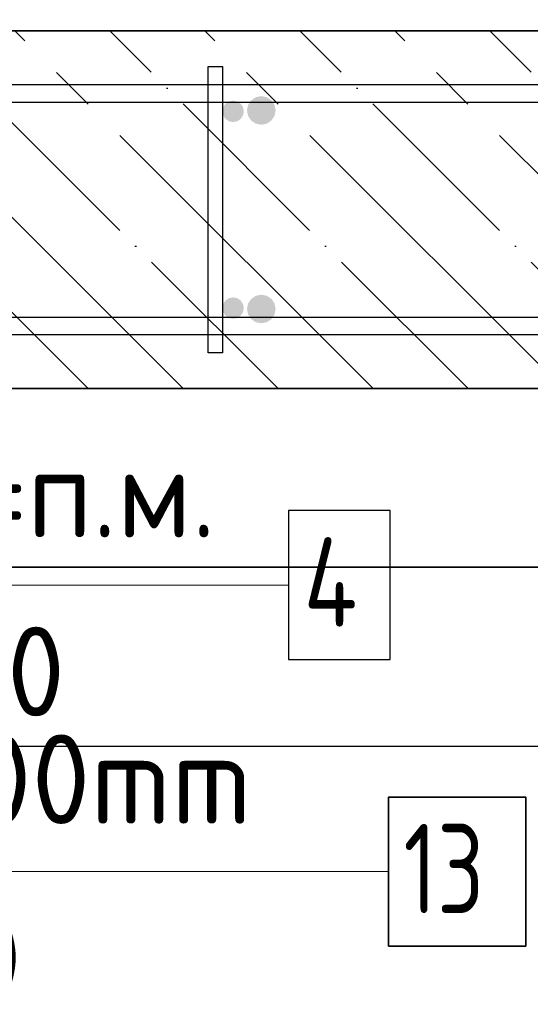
# Model space of a CAD drawing. Header units: millimetres. Extents: x -3026 to 47325, y -2839 to 55854.
# Tile 80 of 130: x 25468 to 25753, y 53572 to 54122. Entities that reach past the tile are written whole.
import ezdxf

# ---------------------------------------------------------------- set-up
doc = ezdxf.new("R2010")
doc.units = ezdxf.units.MM
doc.header["$PDMODE"] = 65
doc.linetypes.add('______11', pattern=[125, 100, -12.5, 0, -12.5])
doc.linetypes.add('______5', pattern=[275, 200, -25, 25, -25])
for name, color, linetype, lineweight in [('Standard', 7, 'Continuous', 25), ('Арм.стержн. вертикальными 1', 22, 'Continuous', 35), ('Арм.стержн.горизонт. 1', 180, 'Continuous', 35), ('Размерная линия_ общее', 7, 'Continuous', 13)]:
    doc.layers.add(name, color=color, linetype=linetype, lineweight=lineweight)
doc.layers.add('Арм.стержн. вертикальными 2', color=7, linetype='Continuous', lineweight=35, true_color=0x006e00)
doc.layers.add('Арм.стержн.Стяжки', color=7, linetype='Continuous', lineweight=35, true_color=0x501e0f)
doc.styles.add('ISOCPEUR', font='ISOCPEUR')
doc.dimstyles.new('DIMSTYLE_3', dxfattribs={"dimtxt": 55, "dimasz": 62.5, "dimexe": 0, "dimexo": 0, "dimgap": 27.5, "dimtad": 2, "dimdec": 0, "dimrnd": 5, "dimzin": 12, "dimdsep": 46, "dimtxsty": 'ISOCPEUR', "dimblk1": 'ALL_ML_STRICH', "dimblk2": 'ALL_ML_STRICH', "dimsah": 1, "dimcen": 0, "dimclrd": 7, "dimclre": 256, "dimclrt": 7, "dimadec": 0, "dimazin": 0, "dimtfac": 1, "dimtdec": 0, "dimtix": 1, "dimtmove": 2, "dimatfit": 3, "dimfxl": 0, "dimtzin": 0, "dimlwd": 0, "dimlwe": -3, "dimarcsym": 0})

# ---------------------------------------------------------------- blocks, each defined once
blk = doc.blocks.new('ALL_ML_STRICH')
at = {"color": 0, "linetype": 'ByBlock', "lineweight": -2}
for p, q in [((0, -0.5), (0, 0.5)), ((-0.3, -0.3), (0.3, 0.3)), ((-1, 0), (0.5, 0))]:
    blk.add_line(p, q, dxfattribs=at)
blk = doc.blocks.new('*D268')
at = {"layer": 'DEFPOINTS', "color": 7, "linetype": 'Continuous', "lineweight": 13, "transparency": 33554687}
for p in [(24987.52, 54269.83), (24987.52, 54062.89), (26187.52, 54062.89)]:
    blk.add_point(p, dxfattribs=at)
at = {"layer": 'Размерная линия_ общее', "color": 253, "linetype": 'Continuous', "lineweight": -2, "true_color": 0xa0a0a0, "transparency": 33554687}
for p, q in [((24987.52, 54082.89), (24987.52, 54269.83)), ((26187.52, 54082.89), (26187.52, 54269.83))]:
    blk.add_line(p, q, dxfattribs=at)
at = {"layer": 'Размерная линия_ общее', "color": 7, "linetype": 'Continuous', "lineweight": -2, "transparency": 33554687}
blk.add_line((24987.52, 54269.83), (26187.52, 54269.83), dxfattribs=at)
at = {"layer": 'Размерная линия_ общее', "color": 7, "linetype": 'Continuous', "lineweight": 13, "transparency": 33554687, "xscale": 62.5, "yscale": 62.5, "zscale": 62.5, "rotation": 180}
blk.add_blockref('ALL_ML_STRICH', (24987.52, 54269.83), dxfattribs=at)
at = {"layer": 'Размерная линия_ общее', "color": 7, "linetype": 'Continuous', "lineweight": 13, "transparency": 33554687, "xscale": 62.5, "yscale": 62.5, "zscale": 62.5}
blk.add_blockref('ALL_ML_STRICH', (26187.52, 54269.83), dxfattribs=at)
at = {"layer": 'Размерная линия_ общее', "color": 7, "linetype": 'Continuous', "lineweight": 13, "transparency": 33554687, "insert": (25420.02, 54334.83), "char_height": 55, "width": 2.75, "attachment_point": 1, "line_spacing_factor": 0.60241, "style": 'ISOCPEUR'}
blk.add_mtext('\\W0.91;6х200=1200', dxfattribs=at)
blk = doc.blocks.new('*D271')
at = {"layer": 'DEFPOINTS', "color": 7, "linetype": 'Continuous', "lineweight": 13, "transparency": 33554687}
for p in [(25803.27, 54182.1), (25803.27, 54071.61), (25002.52, 54062.89)]:
    blk.add_point(p, dxfattribs=at)
at = {"layer": 'Размерная линия_ общее', "color": 253, "linetype": 'Continuous', "lineweight": -2, "true_color": 0xa0a0a0, "transparency": 33554687}
for p, q in [((25002.52, 54082.89), (25002.52, 54182.1)), ((25803.27, 54091.61), (25803.27, 54182.1))]:
    blk.add_line(p, q, dxfattribs=at)
at = {"layer": 'Размерная линия_ общее', "color": 7, "linetype": 'Continuous', "lineweight": -2, "transparency": 33554687}
blk.add_line((25803.27, 54182.1), (25002.52, 54182.1), dxfattribs=at)
at = {"layer": 'Размерная линия_ общее', "color": 7, "linetype": 'Continuous', "lineweight": 13, "transparency": 33554687, "xscale": 62.5, "yscale": 62.5, "zscale": 62.5}
for p, rotation in [((25002.52, 54182.1), 180), ((25803.27, 54182.1), 360)]:
    blk.add_blockref('ALL_ML_STRICH', p, dxfattribs=dict(at, rotation=rotation))
at = {"layer": 'Размерная линия_ общее', "color": 7, "linetype": 'Continuous', "lineweight": 13, "transparency": 33554687, "insert": (25245.39, 54137.1), "char_height": 55, "width": 2.75, "attachment_point": 1, "rotation": 180, "line_spacing_factor": 0.60241, "style": 'ISOCPEUR'}
blk.add_mtext('\\W0.91;4х200=800', dxfattribs=at)

msp = doc.modelspace()

# ---------------------------------------------------------------- hatches: boundary and pattern name
at = {"layer": 'Арм.стержн. вертикальными 1', "linetype": 'Continuous', "lineweight": 50, "transparency": 33554687}
for points in [[(25587.52, 54077.09), (25585.22, 54076.64), (25583.28, 54075.34), (25581.98, 54073.39), (25581.52, 54071.09), (25581.98, 54068.8), (25583.28, 54066.85), (25585.22, 54065.55), (25587.52, 54065.09), (25589.82, 54065.55), (25591.76, 54066.85), (25593.06, 54068.8), (25593.52, 54071.09), (25593.06, 54073.39), (25591.76, 54075.34), (25589.82, 54076.64)], [(25587.52, 53967.09), (25585.22, 53966.64), (25583.28, 53965.34), (25581.98, 53963.39), (25581.52, 53961.09), (25581.98, 53958.8), (25583.28, 53956.85), (25585.22, 53955.55), (25587.52, 53955.09), (25589.82, 53955.55), (25591.76, 53956.85), (25593.06, 53958.8), (25593.52, 53961.09), (25593.06, 53963.39), (25591.76, 53965.34), (25589.82, 53966.64)]]:
    msp.add_hatch(color=34, dxfattribs=at).paths.add_polyline_path(points)
at = {"layer": 'Арм.стержн. вертикальными 2', "linetype": 'Continuous', "lineweight": 50, "transparency": 33554687}
for points in [[(25603.27, 54079.61), (25600.21, 54079), (25597.61, 54077.26), (25595.88, 54074.67), (25595.27, 54071.61), (25595.88, 54068.55), (25597.61, 54065.95), (25600.21, 54064.22), (25603.27, 54063.61), (25606.33, 54064.22), (25608.92, 54065.95), (25610.66, 54068.55), (25611.27, 54071.61), (25610.66, 54074.67), (25608.92, 54077.26), (25606.33, 54079)], [(25603.27, 53968.58), (25600.21, 53967.97), (25597.61, 53966.24), (25595.88, 53963.64), (25595.27, 53960.58), (25595.88, 53957.52), (25597.61, 53954.92), (25600.21, 53953.19), (25603.27, 53952.58), (25606.33, 53953.19), (25608.92, 53954.92), (25610.66, 53957.52), (25611.27, 53960.58), (25610.66, 53963.64), (25608.92, 53966.24), (25606.33, 53967.97)]]:
    msp.add_hatch(color=7, dxfattribs=at).paths.add_polyline_path(points)

# ---------------------------------------------------------------- linework, layer by layer
at = {"layer": 'Standard', "color": 7, "linetype": 'Continuous', "lineweight": 35, "transparency": 33554687}
for p, q in [((26397.52, 54116.09), (24947.52, 54116.09)), ((24947.52, 53916.09), (26397.52, 53916.09))]:
    msp.add_line(p, q, dxfattribs=at)
at = {"layer": 'Standard', "color": 253, "linetype": '______11', "lineweight": -3, "true_color": 0xababab, "transparency": 33554687}
for p, q in [((25506.58, 53916.09), (25306.58, 54116.09)), ((25612.65, 53916.09), (25412.65, 54116.09)), ((25718.72, 53916.09), (25518.72, 54116.09)), ((25824.78, 53916.09), (25624.78, 54116.09)), ((25930.85, 53916.09), (25730.85, 54116.09))]:
    msp.add_line(p, q, dxfattribs=at)
at = {"layer": 'Standard', "color": 253, "linetype": '______5', "lineweight": -3, "true_color": 0xababab, "transparency": 33554687}
for p, q in [((25559.62, 53916.09), (25359.62, 54116.09)), ((25665.68, 53916.09), (25465.68, 54116.09)), ((25771.75, 53916.09), (25571.75, 54116.09)), ((25877.81, 53916.09), (25677.81, 54116.09))]:
    msp.add_line(p, q, dxfattribs=at)
at = {"layer": 'Standard', "color": 52, "linetype": 'Continuous', "lineweight": -3, "transparency": 33554687}
for p, q in [((26595.85, 53816.2), (24832.52, 53816.2)), ((24832.52, 53816.2), (26595.85, 53816.2))]:
    msp.add_line(p, q, dxfattribs=at)
at = {"layer": 'Standard', "color": 7, "linetype": 'Continuous', "lineweight": 25, "transparency": 33554687}
msp.add_lwpolyline([(26695.85, 53716.2), (26695.85, 54305.04), (24732.52, 54305.04), (24732.52, 53716.2), (26695.85, 53716.2)], dxfattribs=at)
at = {"layer": 'Арм.стержн. вертикальными 1', "color": 7, "linetype": 'Continuous', "lineweight": 13, "transparency": 33554687}
msp.add_line((25258.32, 53645.99), (25674.32, 53645.99), dxfattribs=at)
at = {"layer": 'Арм.стержн. вертикальными 1', "color": 7, "linetype": 'Continuous', "lineweight": 35, "transparency": 33554687}
msp.add_lwpolyline([(25674.32, 53604.32), (25750.98, 53604.32), (25750.98, 53687.65), (25674.32, 53687.65), (25674.32, 53604.32)], dxfattribs=at)
at = {"layer": 'Арм.стержн.горизонт. 1', "color": 52, "linetype": 'Continuous', "lineweight": 25, "transparency": 33554687}
for p, q in [((26397.52, 54116.09), (24947.52, 54116.09)), ((26397.52, 53916.09), (24947.52, 53916.09))]:
    msp.add_line(p, q, dxfattribs=at)
at = {"layer": 'Арм.стержн.горизонт. 1', "color": 7, "linetype": 'Continuous', "lineweight": 13, "transparency": 33554687}
msp.add_line((25330.53, 53806.21), (25618.53, 53806.21), dxfattribs=at)
at = {"layer": 'Арм.стержн.горизонт. 1', "color": 4, "linetype": 'Continuous', "lineweight": 25, "transparency": 33554687}
for points in [[(24977.52, 54086.09), (26367.52, 54086.09), (26367.52, 54076.09), (24977.52, 54076.09), (24977.52, 54086.09)], [(24977.52, 54086.09), (26367.52, 54086.09), (26367.52, 54076.09), (24977.52, 54076.09), (24977.52, 54086.09)], [(24977.52, 54086.09), (26367.52, 54086.09), (26367.52, 54076.09), (24977.52, 54076.09), (24977.52, 54086.09)], [(24977.52, 54086.09), (26367.52, 54086.09), (26367.52, 54076.09), (24977.52, 54076.09), (24977.52, 54086.09)], [(24977.52, 54086.09), (26367.52, 54086.09), (26367.52, 54076.09), (24977.52, 54076.09), (24977.52, 54086.09)], [(24977.52, 54086.09), (26367.52, 54086.09), (26367.52, 54076.09), (24977.52, 54076.09), (24977.52, 54086.09)], [(24977.52, 54086.09), (26367.52, 54086.09), (26367.52, 54076.09), (24977.52, 54076.09), (24977.52, 54086.09)], [(24977.52, 54086.09), (26367.52, 54086.09), (26367.52, 54076.09), (24977.52, 54076.09), (24977.52, 54086.09)], [(24977.52, 54086.09), (26367.52, 54086.09), (26367.52, 54076.09), (24977.52, 54076.09), (24977.52, 54086.09)], [(24977.52, 54086.09), (26367.52, 54086.09), (26367.52, 54076.09), (24977.52, 54076.09), (24977.52, 54086.09)], [(24977.52, 54086.09), (26367.52, 54086.09), (26367.52, 54076.09), (24977.52, 54076.09), (24977.52, 54086.09)], [(24977.52, 54086.09), (26367.52, 54086.09), (26367.52, 54076.09), (24977.52, 54076.09), (24977.52, 54086.09)], [(24977.52, 54086.09), (26367.52, 54086.09), (26367.52, 54076.09), (24977.52, 54076.09), (24977.52, 54086.09)], [(24977.52, 54086.09), (26367.52, 54086.09), (26367.52, 54076.09), (24977.52, 54076.09), (24977.52, 54086.09)], [(24977.52, 53956.09), (26367.52, 53956.09), (26367.52, 53946.09), (24977.52, 53946.09), (24977.52, 53956.09)], [(24977.52, 53956.09), (26367.52, 53956.09), (26367.52, 53946.09), (24977.52, 53946.09), (24977.52, 53956.09)], [(24977.52, 53956.09), (26367.52, 53956.09), (26367.52, 53946.09), (24977.52, 53946.09), (24977.52, 53956.09)], [(24977.52, 53956.09), (26367.52, 53956.09), (26367.52, 53946.09), (24977.52, 53946.09), (24977.52, 53956.09)], [(24977.52, 53956.09), (26367.52, 53956.09), (26367.52, 53946.09), (24977.52, 53946.09), (24977.52, 53956.09)], [(24977.52, 53956.09), (26367.52, 53956.09), (26367.52, 53946.09), (24977.52, 53946.09), (24977.52, 53956.09)], [(24977.52, 53956.09), (26367.52, 53956.09), (26367.52, 53946.09), (24977.52, 53946.09), (24977.52, 53956.09)], [(24977.52, 53956.09), (26367.52, 53956.09), (26367.52, 53946.09), (24977.52, 53946.09), (24977.52, 53956.09)], [(24977.52, 53956.09), (26367.52, 53956.09), (26367.52, 53946.09), (24977.52, 53946.09), (24977.52, 53956.09)], [(24977.52, 53956.09), (26367.52, 53956.09), (26367.52, 53946.09), (24977.52, 53946.09), (24977.52, 53956.09)], [(24977.52, 53956.09), (26367.52, 53956.09), (26367.52, 53946.09), (24977.52, 53946.09), (24977.52, 53956.09)], [(24977.52, 53956.09), (26367.52, 53956.09), (26367.52, 53946.09), (24977.52, 53946.09), (24977.52, 53956.09)], [(24977.52, 53956.09), (26367.52, 53956.09), (26367.52, 53946.09), (24977.52, 53946.09), (24977.52, 53956.09)], [(24977.52, 53956.09), (26367.52, 53956.09), (26367.52, 53946.09), (24977.52, 53946.09), (24977.52, 53956.09)]]:
    msp.add_lwpolyline(points, dxfattribs=at)
at = {"layer": 'Арм.стержн.горизонт. 1', "color": 7, "linetype": 'Continuous', "lineweight": 25, "transparency": 33554687}
msp.add_lwpolyline([(25618.53, 53764.55), (25675.2, 53764.55), (25675.2, 53847.88), (25618.53, 53847.88), (25618.53, 53764.55)], dxfattribs=at)
at = {"layer": 'Арм.стержн.Стяжки', "color": 40, "linetype": 'Continuous', "lineweight": 25, "transparency": 33554687}
msp.add_lwpolyline([(25573.52, 53936.09), (25573.52, 54096.09), (25581.52, 54096.09), (25581.52, 53936.09), (25573.52, 53936.09)], dxfattribs=at)
msp.add_lwpolyline([(25573.52, 53936.09), (25573.52, 54096.09), (25581.52, 54096.09), (25581.52, 53936.09), (25573.52, 53936.09)], dxfattribs=at)
msp.add_lwpolyline([(25573.52, 53936.09), (25573.52, 54096.09), (25581.52, 54096.09), (25581.52, 53936.09), (25573.52, 53936.09)], dxfattribs=at)
msp.add_lwpolyline([(25573.52, 53936.09), (25573.52, 54096.09), (25581.52, 54096.09), (25581.52, 53936.09), (25573.52, 53936.09)], dxfattribs=at)
msp.add_lwpolyline([(25573.52, 53936.09), (25573.52, 54096.09), (25581.52, 54096.09), (25581.52, 53936.09), (25573.52, 53936.09)], dxfattribs=at)
msp.add_lwpolyline([(25573.52, 53936.09), (25573.52, 54096.09), (25581.52, 54096.09), (25581.52, 53936.09), (25573.52, 53936.09)], dxfattribs=at)
msp.add_lwpolyline([(25573.52, 53936.09), (25573.52, 54096.09), (25581.52, 54096.09), (25581.52, 53936.09), (25573.52, 53936.09)], dxfattribs=at)

# ---------------------------------------------------------------- texts
at = {"layer": 'Арм.стержн. вертикальными 1', "color": 7, "linetype": 'Continuous', "lineweight": 25, "transparency": 33554687, "char_height": 50, "attachment_point": 7, "style": 'ISOCPEUR'}
for s, insert, width in [('\\W0.96;ø12 L=4300mm ', (25179.32, 53672.65), 493.775), ('\\W0.75;13', (25682.65, 53622.65), 78.7135), ('\\W0.95;ш.200 ', (25316.82, 53572.65), 218.6661)]:
    msp.add_mtext(s, dxfattribs=dict(at, insert=insert, width=width))
at = {"layer": 'Арм.стержн.горизонт. 1', "color": 7, "linetype": 'Continuous', "lineweight": 25, "transparency": 33554687, "char_height": 50, "attachment_point": 7, "style": 'ISOCPEUR'}
for s, insert, width in [('\\W0.94;ø10 L=п.м.', (25283.53, 53832.88), 333.3052), ('\\W0.80;4', (25626.87, 53782.88), 59.9722), ('\\W0.95;ш.200 ', (25341.03, 53732.88), 218.666)]:
    msp.add_mtext(s, dxfattribs=dict(at, insert=insert, width=width))

# ---------------------------------------------------------------- dimensions: what is measured, and where the dimension line sits
at = {"layer": 'Размерная линия_ общее', "color": 7, "linetype": 'Continuous', "lineweight": 13, "transparency": 33554687}
dim = msp.add_linear_dim(base=(26187.52, 54269.83), p1=(24987.52, 54082.89), p2=(26187.52, 54082.89), text='\\W0.91;6х200=1200', dimstyle='DIMSTYLE_3', override={"dimpost": '<>', "dimclrd": 7, "dimclre": 253, "dimclrt": 7, "dimlwd": 0, "dimlwe": 65533}, dxfattribs=at)
dim.commit()
dim.dimension.update_dxf_attribs({"geometry": '*D268', "text_midpoint": (25587.52, 54297.33), "dimtype": 160})
dim = msp.add_linear_dim(base=(25002.52, 54182.1), p1=(25803.27, 54091.61), p2=(25002.52, 54082.89), angle=180, text='\\W0.91;4х200=800', dimstyle='DIMSTYLE_3', override={"dimpost": '<>', "dimclrd": 7, "dimclre": 253, "dimclrt": 7, "dimlwd": 0, "dimlwe": 65533}, dxfattribs=at)
dim.commit()
dim.dimension.update_dxf_attribs({"geometry": '*D271', "text_midpoint": (25402.89, 54209.6), "dimtype": 160})

doc.saveas('drawing.dxf')
